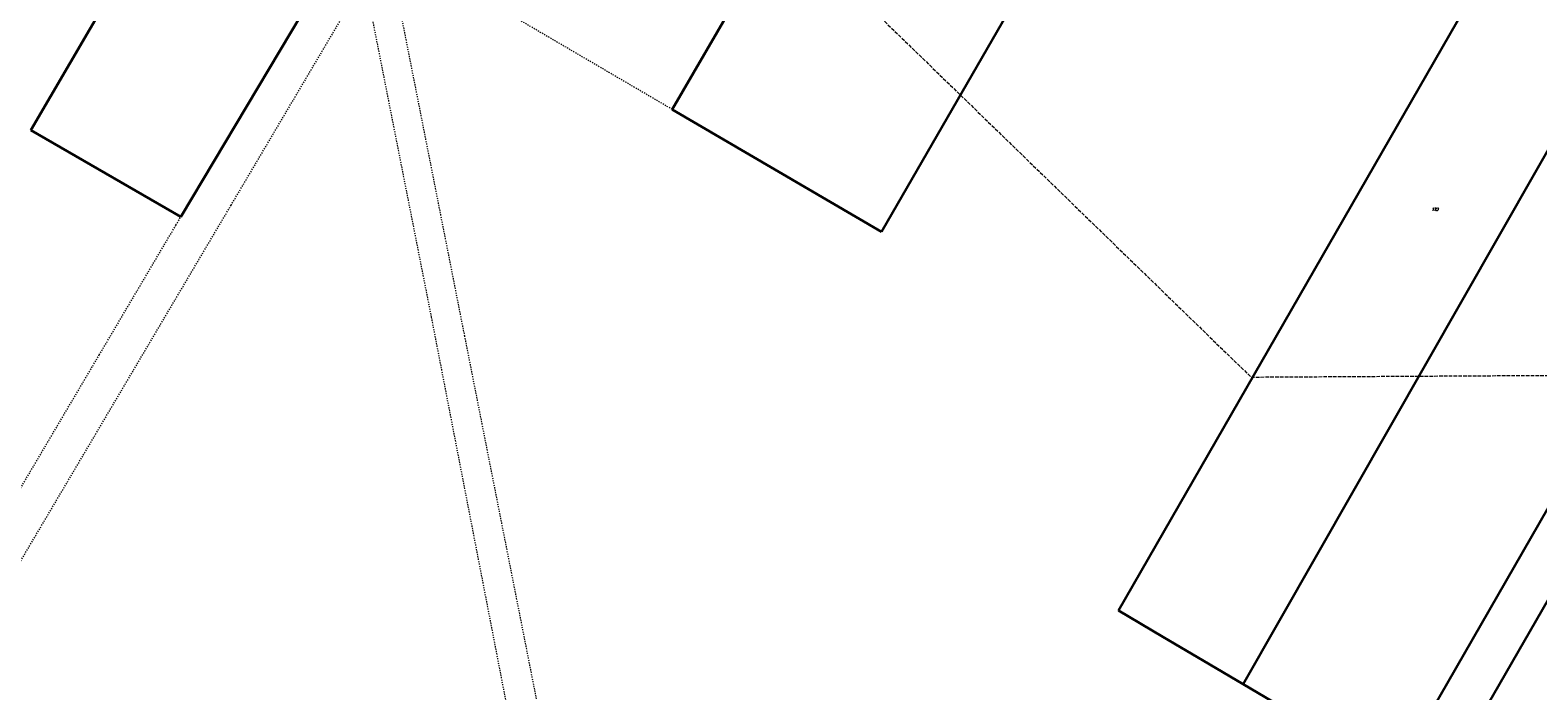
# Model space of a CAD drawing. Header units: metres. Extents: x 8430084 to 8437887, y 5768320 to 5771876.
# Tile 5 of 50: x 8432963 to 8433589, y 5770036 to 5770310. Entities that reach past the tile are written whole.
import ezdxf
from ezdxf.enums import TextEntityAlignment as Align

# ---------------------------------------------------------------- set-up
doc = ezdxf.new("R2010")
doc.units = ezdxf.units.M
doc.header["$MEASUREMENT"] = 0
for name, pattern in [('GDE', [0]), ('GUK', [2, 1.5, -0.5]), ('GUZ', [1, 0.5, -0.5])]:
    doc.linetypes.add(name, pattern=pattern)
for name, color, linetype, lineweight in [('Dzialki', 4, 'GDE', 30), ('Numery_dzialek', 4, 'CONTINUOUS', 30), ('Uzytki', 253, 'GUZ', 18)]:
    doc.layers.add(name, color=color, linetype=linetype, lineweight=lineweight)
doc.layers.add('Kontury', color=7, linetype='GUK', lineweight=18, true_color=0x008000)
doc.styles.get("Standard").update_dxf_attribs({"font": 'Simplex.SHX', "width": 0.75})

msp = doc.modelspace()

# ---------------------------------------------------------------- linework, layer by layer
at = {"layer": 'Dzialki'}
for p, q in [((8433176.26, 5770633.46), (8432963.71, 5770268.48)), ((8433331.14, 5770451.44), (8433229.67, 5770277.06)), ((8433545.68, 5769991.35), (8433808.03, 5770448.02)), ((8433466.52, 5770038.64), (8433695, 5770439.3)), ((8433316.57, 5770226.22), (8433427.18, 5770418.63)), ((8433529.31, 5770000.99), (8433748.14, 5770381.91)), ((8433025.9, 5770232.52), (8433097.58, 5770352.88)), ((8433568.3, 5770336.07), (8433414.87, 5770069.16)), ((8433229.67, 5770277.06), (8433316.57, 5770226.22)), ((8432963.71, 5770268.48), (8433025.9, 5770232.52)), ((8433414.87, 5770069.16), (8433433.25, 5770058.29)), ((8433433.25, 5770058.29), (8433437.91, 5770055.54)), ((8433437.91, 5770055.54), (8433452.76, 5770046.77)), ((8433452.76, 5770046.77), (8433466.52, 5770038.64)), ((8433466.52, 5770038.64), (8433478.73, 5770031.42))]:
    msp.add_line(p, q, dxfattribs=at)
at = {"layer": 'Kontury'}
for p, q in [((8433225.92, 5770402.75), (8433469.79, 5770166.04)), ((8433469.79, 5770166.04), (8433771.88, 5770167.78))]:
    msp.add_line(p, q, dxfattribs=at)
at = {"layer": 'Uzytki'}
for p, q in [((8433331.14, 5770451.44), (8433229.67, 5770277.06)), ((8433229.67, 5770277.06), (8433111.24, 5770346.36)), ((8433111.24, 5770346.36), (8433143.51, 5770183.16)), ((8433025.9, 5770232.52), (8433083.09, 5770328.56)), ((8433046.73, 5770237.31), (8433102.07, 5770330.87)), ((8433102.07, 5770330.87), (8433129.76, 5770190.86)), ((8433550.33, 5769999.45), (8433713.79, 5770283.98)), ((8432912.12, 5770009.74), (8433046.73, 5770237.31)), ((8433023.87, 5770229.08), (8433025.9, 5770232.52)), ((8432992.08, 5770175.26), (8433023.87, 5770229.08)), ((8433129.76, 5770190.86), (8433164.43, 5770012.18)), ((8433143.51, 5770183.16), (8433179.72, 5770000.08)), ((8432989.33, 5770170.61), (8432992.08, 5770175.26)), ((8432898.88, 5770017.44), (8432989.33, 5770170.61))]:
    msp.add_line(p, q, dxfattribs=at)

# ---------------------------------------------------------------- texts
at = {"layer": 'Numery_dzialek', "oblique": 15, "width": 0.7}
msp.add_text('173', height=1.26, dxfattribs=at).set_placement((8433544.7, 5770236.27), align=Align.TOP_LEFT)

doc.saveas('drawing.dxf')
